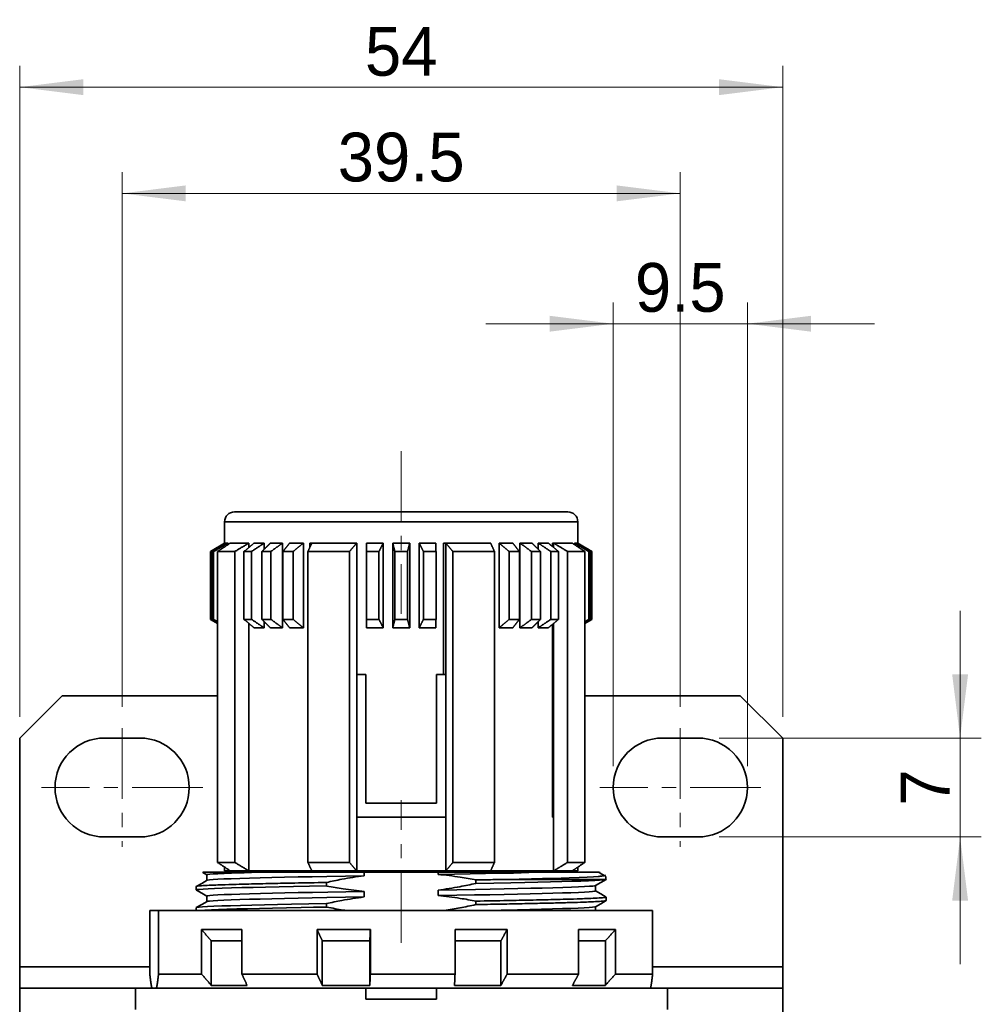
# Model space of a CAD drawing. Header units: millimetres. Extents: x 0 to 422, y 0 to 298.
# Tile 3 of 5: x 113 to 181, y 107 to 177. Entities that reach past the tile are written whole.
import ezdxf

# ---------------------------------------------------------------- set-up
doc = ezdxf.new("R2010")
doc.units = ezdxf.units.MM
doc.linetypes.add('CENTERX1', pattern=[2, 1.25, -0.25, 0.25, -0.25])
doc.linetypes.add('CENTERX3', pattern=[8, 5, -1, 1, -1])
doc.layers.get('0').update_dxf_attribs({"lineweight": 0})
for name, color, linetype, lineweight in [('Dimension Layer', 3, 'Continuous', 18), ('외형선', 7, 'Continuous', 35), ('중심선1', 1, 'CENTERX1', 15)]:
    doc.layers.add(name, color=color, linetype=linetype, lineweight=lineweight)
doc.dimstyles.new('ISO-25', dxfattribs={"dimscale": 1.5, "dimtxt": 2.3, "dimasz": 3, "dimexe": 1, "dimexo": 1, "dimgap": 0.5, "dimtad": 1, "dimdec": 4, "dimdsep": 46, "dimtxsty": 'Standard', "dimblk": '_CAXARROW', "dimcen": 2.5, "dimdle": 6, "dimclrd": 1, "dimclre": 1, "dimclrt": 2, "dimadec": 4, "dimazin": 2, "dimtfac": 0.5, "dimtdec": 3, "dimtmove": 0, "dimatfit": 3, "dimfxl": 1, "dimarcsym": 0})

# ---------------------------------------------------------------- blocks, each defined once
blk = doc.blocks.new('*X4')
at = {"layer": 'Dimension Layer', "linetype": 'Continuous'}
for points in [[(112.944, 172.048), (117.444, 172.61), (117.444, 171.485)], [(166.944, 172.048), (162.444, 172.61), (162.444, 171.485)]]:
    blk.add_hatch(color=1, dxfattribs=at).paths.add_polyline_path(points, flags=0)
at = {"layer": 'Dimension Layer', "color": 1, "linetype": 'Continuous'}
for p, q in [((112.944, 127.489), (112.944, 173.548)), ((166.944, 127.489), (166.944, 173.548)), ((112.944, 172.048), (166.944, 172.048))]:
    blk.add_line(p, q, dxfattribs=at)
at = {"layer": 'Dimension Layer', "color": 2, "insert": (139.944, 174.559), "char_height": 3.45, "width": 9.54481, "attachment_point": 5}
blk.add_mtext('54', dxfattribs=at)
blk = doc.blocks.new('_CAXARROW')
blk.add_hatch(color=0).paths.add_polyline_path([(0, 0), (-1, 0.125), (-1, -0.125)], flags=0)
blk = doc.blocks.new('*X5')
at = {"layer": 'Dimension Layer', "linetype": 'Continuous'}
for points in [[(120.194, 164.532), (124.694, 165.095), (124.694, 163.97)], [(159.694, 164.532), (155.194, 165.095), (155.194, 163.97)]]:
    blk.add_hatch(color=1, dxfattribs=at).paths.add_polyline_path(points, flags=0)
at = {"layer": 'Dimension Layer', "color": 1, "linetype": 'Continuous'}
for p, q in [((120.194, 128.189), (120.194, 166.032)), ((159.694, 128.189), (159.694, 166.032)), ((120.194, 164.532), (159.694, 164.532))]:
    blk.add_line(p, q, dxfattribs=at)
at = {"layer": 'Dimension Layer', "color": 2, "insert": (139.944, 167.08), "char_height": 3.45, "width": 17.46807, "attachment_point": 5}
blk.add_mtext('39.5', dxfattribs=at)
blk = doc.blocks.new('*X6')
at = {"layer": 'Dimension Layer', "linetype": 'Continuous'}
for points in [[(154.944, 155.309), (150.444, 155.871), (150.444, 154.746)], [(164.444, 155.309), (168.944, 155.871), (168.944, 154.746)]]:
    blk.add_hatch(color=1, dxfattribs=at).paths.add_polyline_path(points, flags=0)
at = {"layer": 'Dimension Layer', "color": 1, "linetype": 'Continuous'}
for p, q in [((154.944, 123.989), (154.944, 156.809)), ((164.444, 123.989), (164.444, 156.809)), ((145.944, 155.309), (173.444, 155.309))]:
    blk.add_line(p, q, dxfattribs=at)
at = {"layer": 'Dimension Layer', "color": 2, "insert": (159.694, 157.855), "char_height": 3.45, "width": 12.42447, "attachment_point": 5}
blk.add_mtext('9.5', dxfattribs=at)
blk = doc.blocks.new('*X7')
at = {"layer": 'Dimension Layer', "linetype": 'Continuous'}
for points in [[(179.498, 125.989), (180.061, 130.489), (178.936, 130.489)], [(179.498, 118.989), (180.061, 114.489), (178.936, 114.489)]]:
    blk.add_hatch(color=1, dxfattribs=at).paths.add_polyline_path(points, flags=0)
at = {"layer": 'Dimension Layer', "color": 1, "linetype": 'Continuous'}
for p, q in [((179.498, 134.989), (179.498, 109.989)), ((162.444, 125.989), (180.998, 125.989)), ((162.444, 118.989), (180.998, 118.989))]:
    blk.add_line(p, q, dxfattribs=at)
at = {"layer": 'Dimension Layer', "color": 2, "insert": (177.023, 122.489), "char_height": 3.45, "width": 6.9, "attachment_point": 5, "rotation": 90}
blk.add_mtext('7', dxfattribs=at)

msp = doc.modelspace()

# ---------------------------------------------------------------- linework, layer by layer
at = {"layer": '외형선'}
for p, q in [((139.94393, 141.98898), (128.14393, 141.98898)), ((151.74393, 141.98898), (139.94393, 141.98898)), ((127.44393, 141.28898), (127.44393, 139.78898)), ((127.44393, 141.28898), (139.94393, 141.28898)), ((139.94393, 141.28898), (152.44393, 141.28898)), ((152.44393, 139.78898), (152.44393, 141.28898)), ((127.44393, 139.78898), (126.44393, 139.18898)), ((127.44393, 139.78898), (127.45834, 139.78898)), ((127.45834, 139.78898), (127.45834, 139.75777)), ((127.50901, 139.78898), (127.68845, 139.78898)), ((127.68845, 139.78898), (127.68845, 139.68305)), ((127.80792, 139.78815), (127.80927, 139.78898)), ((127.80792, 139.76282), (127.80792, 139.78815)), ((127.80927, 139.78898), (129.16297, 139.78898)), ((129.16297, 139.78898), (129.16297, 139.477)), ((129.53831, 139.78898), (130.25041, 139.78898)), ((130.25041, 139.78898), (130.25041, 139.35278)), ((130.69102, 139.78898), (131.53955, 139.78898)), ((131.53955, 139.78898), (131.53955, 133.78898)), ((132.05181, 139.78898), (133.01769, 139.78898)), ((133.01769, 139.78898), (133.01769, 133.78898)), ((133.48404, 139.78815), (133.48475, 139.78898)), ((133.48404, 139.49792), (133.48404, 139.78815)), ((133.48475, 139.78898), (136.79393, 139.78898)), ((136.79393, 130.48898), (136.79393, 139.78898)), ((137.48364, 139.78898), (138.67015, 139.78898)), ((138.67015, 139.78898), (138.67015, 133.78898)), ((139.34393, 139.78898), (140.54393, 139.78898)), ((139.34393, 133.78898), (139.34393, 139.78898)), ((140.54393, 139.78898), (140.54393, 133.78898)), ((141.21772, 139.78898), (142.40423, 139.78898)), ((141.21772, 133.78898), (141.21772, 139.78898)), ((142.94393, 139.78898), (146.27013, 139.78898)), ((142.94393, 130.48898), (142.94393, 139.78898)), ((142.94427, 130.48898), (142.94427, 139.78815)), ((143.09368, 130.48898), (143.09368, 139.78822)), ((146.87018, 133.78898), (146.87018, 139.78898)), ((146.87018, 139.78898), (147.83606, 139.78898)), ((148.34832, 133.78898), (148.34832, 139.78898)), ((148.34832, 139.78898), (149.19685, 139.78898)), ((149.63746, 139.3528), (149.63746, 139.78898)), ((149.63746, 139.78898), (150.34956, 139.78898)), ((150.64576, 139.78898), (152.04053, 139.78898)), ((150.64576, 139.5428), (150.64576, 139.78898)), ((150.64695, 139.78815), (150.64576, 139.78898)), ((150.64695, 139.54181), (150.64695, 139.78815)), ((150.7257, 139.47636), (150.7257, 139.78822)), ((152.19942, 139.68295), (152.19942, 139.78898)), ((152.19942, 139.78898), (152.37886, 139.78898)), ((152.42953, 139.75777), (152.42953, 139.78898)), ((152.42953, 139.78898), (152.44393, 139.78898)), ((153.44393, 139.18898), (152.44393, 139.78898)), ((126.44393, 139.18898), (126.44393, 134.38898)), ((126.45144, 139.18898), (126.44393, 139.18898)), ((126.45144, 139.18898), (126.45144, 134.38898)), ((126.53585, 139.18898), (126.53585, 134.38898)), ((126.67043, 139.18898), (126.53585, 139.18898)), ((126.67043, 139.18898), (126.67043, 134.38898)), ((126.94947, 139.18898), (126.94947, 117.18898)), ((128.16752, 139.18898), (126.94947, 139.18898)), ((128.16752, 117.18898), (128.16752, 139.18898)), ((129.35095, 139.18898), (128.81687, 139.18898)), ((128.81687, 139.18898), (128.81687, 134.38898)), ((129.35095, 139.18898), (129.35095, 134.38898)), ((130.0851, 139.18898), (130.0851, 134.38898)), ((130.7215, 139.18898), (130.0851, 139.18898)), ((130.7215, 139.18898), (130.7215, 134.38898)), ((131.57503, 139.18898), (131.57503, 134.38898)), ((132.29943, 139.18898), (131.57503, 139.18898)), ((132.29943, 139.18898), (132.29943, 134.38898)), ((133.34329, 139.18898), (133.34329, 117.18898)), ((136.28399, 139.18898), (133.34329, 139.18898)), ((136.28399, 117.18898), (136.28399, 139.18898)), ((138.37127, 139.18898), (137.48139, 139.18898)), ((137.48139, 139.18898), (137.48139, 134.38898)), ((138.37127, 139.18898), (138.37127, 134.38898)), ((139.49393, 139.18898), (139.49393, 134.38898)), ((140.39393, 139.18898), (139.49393, 139.18898)), ((140.39393, 139.18898), (140.39393, 134.38898)), ((142.40648, 139.18898), (141.5166, 139.18898)), ((141.5166, 139.18898), (141.5166, 134.38898)), ((142.40648, 139.18898), (142.40648, 134.38898)), ((146.5444, 139.18898), (143.60369, 139.18898)), ((143.60369, 139.18898), (143.60369, 117.18898)), ((146.5444, 117.18898), (146.5444, 139.18898)), ((147.58844, 139.18898), (147.58844, 134.38898)), ((148.31284, 139.18898), (147.58844, 139.18898)), ((148.31284, 139.18898), (148.31284, 134.38898)), ((149.16637, 139.18898), (149.16637, 134.38898)), ((149.80277, 139.18898), (149.16637, 139.18898)), ((149.80277, 139.18898), (149.80277, 134.38898)), ((150.53692, 139.18898), (150.53692, 134.38898)), ((151.071, 139.18898), (150.53692, 139.18898)), ((151.071, 139.18898), (151.071, 134.38898)), ((152.93835, 139.18898), (151.72025, 139.18898)), ((151.72025, 139.18898), (151.72025, 117.18898)), ((152.93835, 117.18898), (152.93835, 139.18898)), ((153.21744, 139.18898), (153.21744, 134.38898)), ((153.35202, 139.18898), (153.21744, 139.18898)), ((153.35202, 139.18898), (153.35202, 134.38898)), ((153.44393, 139.18898), (153.43643, 139.18898)), ((153.43643, 139.18898), (153.43643, 134.38898)), ((153.44393, 134.38898), (153.44393, 139.18898)), ((126.44393, 134.38898), (126.94947, 134.08566)), ((126.45144, 134.38898), (126.44393, 134.38898)), ((126.67043, 134.38898), (126.53585, 134.38898)), ((129.35095, 134.38898), (128.81687, 134.38898)), ((129.16297, 134.10097), (129.16297, 116.58898)), ((130.25041, 133.78898), (129.53831, 133.78898)), ((130.7215, 134.38898), (130.0851, 134.38898)), ((130.25041, 134.22519), (130.25041, 133.78898)), ((131.53955, 133.78898), (130.69102, 133.78898)), ((132.29943, 134.38898), (131.57503, 134.38898)), ((133.01769, 133.78898), (132.05181, 133.78898)), ((138.37127, 134.38898), (137.48139, 134.38898)), ((138.67015, 133.78898), (137.48364, 133.78898)), ((140.54393, 133.78898), (139.34393, 133.78898)), ((140.39393, 134.38898), (139.49393, 134.38898)), ((142.40423, 133.78898), (141.21772, 133.78898)), ((142.40648, 134.38898), (141.5166, 134.38898)), ((147.83606, 133.78898), (146.87018, 133.78898)), ((148.31284, 134.38898), (147.58844, 134.38898)), ((149.19685, 133.78898), (148.34832, 133.78898)), ((149.80277, 134.38898), (149.16637, 134.38898)), ((149.63746, 133.78898), (149.63746, 134.22516)), ((150.34956, 133.78898), (149.63746, 133.78898)), ((151.071, 134.38898), (150.53692, 134.38898)), ((150.64576, 120.38898), (150.64576, 134.03517)), ((150.64695, 120.38898), (150.64695, 134.03615)), ((150.7257, 120.38898), (150.7257, 134.10161)), ((152.93835, 134.08563), (153.44393, 134.38898)), ((152.9384, 134.08566), (152.9384, 117.18898)), ((153.35202, 134.38898), (153.21744, 134.38898)), ((153.44393, 134.38898), (153.43643, 134.38898)), ((136.79393, 130.48898), (136.79393, 120.38898)), ((136.79393, 130.48898), (137.44393, 130.48898)), ((137.44393, 130.48898), (137.44393, 121.38898)), ((142.44393, 130.48898), (142.94393, 130.48898)), ((142.44393, 121.38898), (142.44393, 130.48898)), ((143.09368, 130.48898), (142.94427, 130.48898)), ((143.09393, 116.59005), (143.09393, 130.48898)), ((112.94393, 125.98898), (115.94393, 128.98898)), ((126.94947, 128.98898), (115.94393, 128.98898)), ((163.94393, 128.98898), (152.9384, 128.98898)), ((163.94393, 128.98898), (166.94393, 125.98898)), ((112.94393, 125.98898), (112.94393, 109.78898)), ((118.94393, 125.98898), (121.44393, 125.98898)), ((158.44393, 125.98898), (160.94393, 125.98898)), ((166.94393, 109.78898), (166.94393, 125.98898)), ((137.44393, 121.38898), (142.44393, 121.38898)), ((136.79393, 120.38898), (136.79393, 116.58898)), ((136.79393, 120.38898), (143.09393, 120.38898)), ((150.64695, 120.38898), (150.64576, 120.38898)), ((150.7257, 120.38898), (150.64695, 120.38898)), ((150.7249, 120.38898), (150.7249, 116.58898)), ((150.7262, 116.59005), (150.7262, 120.38898)), ((121.44393, 118.98898), (118.94393, 118.98898)), ((160.94393, 118.98898), (158.44393, 118.98898)), ((128.16752, 117.18898), (126.94947, 117.18898)), ((136.28399, 117.18898), (133.34329, 117.18898)), ((146.5444, 117.18898), (143.60369, 117.18898)), ((152.93835, 117.18898), (151.72025, 117.18898)), ((125.94393, 116.48898), (126.09663, 116.48898)), ((127.44393, 116.8581), (127.44393, 116.58898)), ((127.84734, 116.58898), (127.44393, 116.58898)), ((127.84551, 116.59005), (127.84734, 116.58898)), ((127.84734, 116.58898), (129.16297, 116.58898)), ((133.61774, 116.58898), (129.16297, 116.58898)), ((129.64393, 116.58898), (129.64393, 116.48898)), ((129.92277, 116.48898), (137.33386, 116.48898)), ((133.61644, 116.59005), (133.61774, 116.58898)), ((133.61774, 116.58898), (136.79393, 116.58898)), ((143.09393, 116.58898), (136.79393, 116.58898)), ((137.33386, 116.24796), (137.33386, 116.48898)), ((137.33386, 116.48898), (142.55401, 116.48898)), ((142.55401, 116.48898), (149.9651, 116.48898)), ((142.55401, 116.48898), (142.55401, 116.33915)), ((143.09393, 116.59005), (143.09393, 116.58898)), ((143.09393, 116.58898), (146.27013, 116.58898)), ((150.7249, 116.58898), (146.27013, 116.58898)), ((150.24393, 116.48898), (150.24393, 116.58898)), ((150.7262, 116.59005), (150.7249, 116.58898)), ((150.7249, 116.58898), (152.04053, 116.58898)), ((152.44393, 116.58898), (152.04053, 116.58898)), ((152.44393, 116.58898), (152.44393, 116.85827)), ((153.79124, 116.48898), (153.9345, 116.48898)), ((153.9345, 116.48898), (153.94393, 116.48898)), ((126.19393, 116.30889), (126.19393, 115.92263)), ((134.65243, 115.52777), (134.65243, 115.77184)), ((145.23544, 115.9502), (145.23544, 115.70613)), ((154.44285, 115.98898), (147.37214, 115.98898)), ((125.44393, 115.48607), (125.44393, 115.24191)), ((137.33386, 114.74796), (137.33386, 115.13882)), ((142.55401, 115.23), (142.55401, 114.83915)), ((153.69393, 115.16908), (153.69393, 115.55534)), ((126.19393, 114.80889), (126.19393, 114.42263)), ((134.65243, 114.02777), (134.65243, 114.27184)), ((145.23544, 114.4502), (145.23544, 114.20613)), ((154.44393, 114.4919), (154.44393, 114.73607)), ((122.14969, 109.28898), (122.14969, 113.78898)), ((122.14969, 113.78898), (122.77137, 113.78898)), ((122.77137, 113.78898), (122.77137, 109.28898)), ((122.77137, 113.78898), (157.73818, 113.78898)), ((125.44393, 113.98605), (125.44393, 113.78898)), ((153.69393, 113.78898), (153.69393, 114.05534)), ((157.73818, 109.28898), (157.73818, 113.78898)), ((128.66534, 112.43898), (125.81687, 112.43898)), ((125.81687, 109.28898), (125.81687, 112.43898)), ((128.66534, 112.43898), (128.66534, 109.28898)), ((137.75932, 112.43898), (133.98719, 112.43898)), ((133.98719, 109.28898), (133.98719, 112.43898)), ((137.75932, 112.43898), (137.75932, 109.28898)), ((147.43866, 112.43898), (143.75363, 112.43898)), ((143.75363, 109.28898), (143.75363, 112.43898)), ((147.43866, 112.43898), (147.43866, 109.28898)), ((155.10979, 112.43898), (152.49925, 112.43898)), ((152.49925, 109.28898), (152.49925, 112.43898)), ((155.10979, 112.43898), (155.10979, 109.28898)), ((126.50067, 111.63898), (128.66534, 111.63898)), ((126.50067, 108.48898), (126.50067, 111.63898)), ((134.36161, 111.63898), (137.72401, 111.63898)), ((134.36161, 108.48898), (134.36161, 111.63898)), ((137.72401, 108.48898), (137.72401, 111.63898)), ((143.75363, 111.63898), (147.0031, 111.63898)), ((147.0031, 108.48898), (147.0031, 111.63898)), ((152.49925, 111.63898), (154.39069, 111.63898)), ((154.39069, 108.48898), (154.39069, 111.63898)), ((122.14969, 109.78898), (112.94393, 109.78898)), ((112.94393, 109.78898), (112.94393, 108.28898)), ((166.94393, 109.78898), (157.73818, 109.78898)), ((166.94393, 108.28898), (166.94393, 109.78898)), ((122.77137, 109.28898), (125.81687, 109.28898)), ((128.66534, 109.28898), (133.98719, 109.28898)), ((137.75932, 109.28898), (143.75363, 109.28898)), ((147.43866, 109.28898), (152.49925, 109.28898)), ((155.10979, 109.28898), (157.73818, 109.28898)), ((112.94393, 105.98898), (112.94393, 108.28898)), ((112.94393, 108.28898), (121.1464, 108.28898)), ((121.1464, 106.78898), (121.1464, 108.28898)), ((121.1464, 108.28898), (137.44393, 108.28898)), ((129.03975, 108.48898), (126.50067, 108.48898)), ((137.72401, 108.48898), (134.36161, 108.48898)), ((137.44393, 107.50898), (137.44393, 108.28898)), ((137.44393, 108.28898), (142.44393, 108.28898)), ((142.44393, 108.28898), (142.44393, 107.50898)), ((142.44393, 108.28898), (158.78393, 108.28898)), ((147.0031, 108.48898), (143.71832, 108.48898)), ((154.39069, 108.48898), (152.0637, 108.48898)), ((158.78393, 106.78898), (158.78393, 108.28898)), ((158.78393, 108.28898), (166.94393, 108.28898)), ((166.94393, 108.28898), (166.94393, 105.98898)), ((142.44393, 107.50898), (137.44393, 107.50898))]:
    msp.add_line(p, q, dxfattribs=at)
for points in [[(125.89011, 116.48098), (125.89385, 116.47881)], [(125.89385, 116.47881), (125.90283, 116.47363)], [(126.09663, 116.48898), (125.95634, 116.48817), (125.89874, 116.48661)], [(125.90283, 116.47363), (125.90325, 116.47339), (126.19393, 116.30547)], [(129.92277, 116.48898), (129.00207, 116.48898), (128.17959, 116.48898), (127.58623, 116.48898), (127.07644, 116.48898), (126.64342, 116.48898), (126.30516, 116.48898), (126.09663, 116.48898)], [(126.19393, 116.30889), (126.24406, 116.32948), (126.39424, 116.35019), (126.63534, 116.36996), (126.96824, 116.38953), (127.40455, 116.40992), (127.93244, 116.43061), (128.36282, 116.44531), (128.83625, 116.45984), (129.35923, 116.47442), (129.92277, 116.48898)], [(149.9651, 116.48898), (148.97504, 116.46498), (147.88331, 116.44053), (146.92349, 116.42075), (145.91554, 116.40119), (144.8352, 116.3808), (143.71915, 116.36011), (142.55401, 116.33915)], [(153.79124, 116.48898), (153.48248, 116.48898), (153.03906, 116.48898), (152.57388, 116.48898), (152.02311, 116.48898), (151.37121, 116.48898), (150.63792, 116.48898), (149.9651, 116.48898)], [(153.93635, 116.48796), (153.91365, 116.48835), (153.8675, 116.48879), (153.82239, 116.48896), (153.79124, 116.48898)], [(154.01417, 116.48403), (153.99068, 116.4861), (153.95969, 116.48739), (153.93635, 116.48796)], [(154.31834, 116.26732), (154.02988, 116.43457), (153.93641, 116.48876)], [(126.20531, 115.9292), (125.82476, 115.70939), (125.4442, 115.48959)], [(137.33386, 116.24796), (135.99903, 116.22429), (134.69069, 116.20047), (133.65356, 116.18041), (132.65982, 116.16029), (131.68989, 116.13995), (130.78023, 116.11982), (129.96057, 116.10001), (129.20978, 116.0799), (128.51477, 116.05931), (127.90323, 116.03903), (127.39348, 116.01943), (126.9703, 115.99954), (126.62859, 115.97883), (126.38413, 115.95834), (126.24178, 115.93877), (126.20021, 115.92626)], [(145.23544, 115.70613), (146.48983, 115.72895), (147.69602, 115.7521), (148.68686, 115.77185), (149.61739, 115.79138), (150.50501, 115.81177), (151.31549, 115.83249), (152.02329, 115.8525), (152.64778, 115.87218), (153.19859, 115.89235), (153.65259, 115.91284), (153.98222, 115.93196), (154.22467, 115.95087), (154.38095, 115.96992), (154.43797, 115.98509)], [(147.37214, 115.98898), (148.30102, 116.00731), (149.15439, 116.02554), (149.93203, 116.04363), (150.63471, 116.06158), (151.26402, 116.07936), (151.82229, 116.09694), (152.533, 116.12291), (153.10233, 116.14832), (153.54372, 116.17312), (153.87167, 116.19724), (153.94882, 116.20423), (154.01757, 116.21117), (154.07836, 116.21807), (154.13164, 116.2249), (154.17782, 116.23169), (154.21733, 116.23842), (154.25058, 116.24509), (154.31307, 116.26314), (154.3201, 116.26626)], [(153.68256, 115.54877), (154.06319, 115.76862), (154.44382, 115.98847)], [(154.43797, 115.98509), (154.44285, 115.98898)], [(154.44393, 115.99189), (154.44285, 115.98898)], [(125.44393, 115.2419), (125.44416, 115.24322), (125.50097, 115.26332), (125.6574, 115.28345), (125.9216, 115.30378), (126.28821, 115.3239), (126.74038, 115.34373), (127.28361, 115.36387), (127.93408, 115.38442), (128.67226, 115.40465), (129.46878, 115.42424), (130.33755, 115.44417), (131.30093, 115.46491), (132.32743, 115.48539), (133.45916, 115.50642), (134.65243, 115.52777)], [(125.44405, 115.23847), (125.45243, 115.23363)], [(125.45243, 115.23363), (125.82468, 115.01862), (126.19393, 114.80534)], [(126.19393, 114.80889), (126.24406, 114.82948), (126.39424, 114.85019), (126.63534, 114.86996), (126.96824, 114.88953), (127.40455, 114.90992), (127.93244, 114.93061), (128.5298, 114.9506), (129.20589, 114.97028), (129.97918, 114.99044), (130.82525, 115.01093), (131.7115, 115.03107), (132.65454, 115.05099), (133.6776, 115.07114), (134.74643, 115.09137), (136.01492, 115.11503), (137.33386, 115.13882)], [(142.55401, 115.23), (143.88884, 115.25368), (145.19718, 115.2775), (146.23431, 115.29756), (147.22805, 115.31768), (148.19798, 115.33802), (149.10764, 115.35815), (149.9273, 115.37795), (150.67809, 115.39807), (151.3731, 115.41866), (151.98464, 115.43894), (152.49439, 115.45853), (152.91757, 115.47843), (153.25928, 115.49914), (153.50374, 115.51963), (153.64609, 115.5392), (153.68766, 115.55171)], [(153.69393, 115.16908), (153.64381, 115.14849), (153.49363, 115.12778), (153.25253, 115.108), (152.91963, 115.08844), (152.48332, 115.06804), (151.95543, 115.04735), (151.35807, 115.02737), (150.68198, 115.00769), (149.90869, 114.98752), (149.06262, 114.96703), (148.17637, 114.94689), (147.23333, 114.92697), (146.21027, 114.90683), (145.14144, 114.88659), (143.87295, 114.86293), (142.55401, 114.83915)], [(154.44367, 114.73959), (154.06311, 114.95939), (153.69393, 115.17263)], [(126.20531, 114.4292), (125.82468, 114.20935), (125.44405, 113.9895)], [(134.65243, 114.27184), (133.39804, 114.24901), (132.19184, 114.22587), (131.20101, 114.20612), (130.27048, 114.18658), (129.38286, 114.16619), (128.57238, 114.14548), (127.86458, 114.12547), (127.24009, 114.10578), (126.68928, 114.08562), (126.23528, 114.06513), (125.89034, 114.04499), (125.64233, 114.02508), (125.49046, 114.00497), (125.44991, 113.99288)], [(137.33386, 114.74796), (135.99903, 114.72429), (134.69069, 114.70047), (133.65356, 114.68041), (132.65982, 114.66029), (131.68989, 114.63995), (130.78023, 114.61982), (129.96057, 114.60001), (129.20978, 114.5799), (128.51477, 114.55931), (127.90323, 114.53903), (127.39348, 114.51943), (126.9703, 114.49954), (126.62859, 114.47883), (126.38413, 114.45834), (126.24178, 114.43877), (126.20021, 114.42626)], [(153.68261, 114.0488), (154.0631, 114.26857), (154.44361, 114.48835)], [(125.44991, 113.99288), (125.44393, 113.98607)], [(125.71849, 113.78898), (126.05022, 113.81148), (126.50763, 113.83394), (127.01442, 113.85409), (127.61494, 113.87442), (128.30237, 113.89467), (129.06988, 113.91462), (129.91567, 113.93462), (130.83574, 113.955), (131.82002, 113.97538), (132.85842, 113.99542), (133.7409, 114.0115), (134.65243, 114.02777)], [(145.7973, 113.78898), (147.01027, 113.81321), (148.16385, 113.83731), (149.05082, 113.85685), (149.87498, 113.87658), (150.65127, 113.89729), (151.34937, 113.91794), (151.9477, 113.93762), (152.46324, 113.95719), (152.90327, 113.97768), (153.24865, 113.99841), (153.49086, 114.0183), (153.63964, 114.03792), (153.6876, 114.05168)]]:
    msp.add_lwpolyline(points, dxfattribs=at)
for centre, radius, start, end in [((128.14393, 141.28898), 0.7, 90, 180), ((151.74393, 141.28898), 0.7, 0, 90), ((118.94393, 122.48898), 3.5, 90, 270), ((121.44393, 122.48898), 3.5, 270, 90), ((158.44393, 122.48898), 3.5, 90, 270), ((160.94393, 122.48898), 3.5, 270, 90), ((153.94393, 115.98898), 0.5, 0.2213824, 38.4969512)]:
    msp.add_arc(centre, radius, start, end, dxfattribs=at)
for centre, major_axis, ratio, start_param, end_param in [((139.94042, 139.78899), (12.50004, 0.00214), 0.00041133, 2.88615925, 2.8984932), ((139.93535, 139.78899), (12.49998, 0.00515), 0.00017003, 2.10076014, 2.11309412), ((139.93536, 139.78899), (-12.50001, -0.00514), 0.00017088, 1.81389608, 1.82623004), ((139.94042, 139.78899), (12.49997, 0.00213), 0.00041168, 5.74088623, 5.75322022)]:
    msp.add_ellipse(centre, major_axis=major_axis, ratio=ratio, start_param=start_param, end_param=end_param, dxfattribs=at)
for points, degree in [([(127.45834, 139.78898), (126.97425, 139.50094), (126.45144, 139.18898)], 2), ([(126.53585, 139.18898), (127.04114, 139.50094), (127.50901, 139.78898)], 2), ([(127.68845, 139.78898), (127.19902, 139.50094), (126.67043, 139.18898)], 2), ([(127.84596, 139.78822), (127.41493, 139.50087), (126.94947, 139.18898)], 2), ([(128.16752, 139.18898), (128.68439, 139.50129), (129.16297, 139.78898)], 2), ([(128.81687, 139.18898), (129.19146, 139.50094), (129.53831, 139.78898)], 2), ([(130.25041, 139.78898), (129.81798, 139.50094), (129.35095, 139.18898)], 2), ([(130.0851, 139.18898), (130.39971, 139.50094), (130.69102, 139.78898)], 2), ([(131.53955, 139.78898), (131.14626, 139.50094), (130.7215, 139.18898)], 2), ([(131.57503, 139.18898), (131.82259, 139.50094), (132.05181, 139.78898)], 2), ([(133.01769, 139.78898), (132.67237, 139.50094), (132.29943, 139.18898)], 2), ([(133.61658, 139.78822), (133.48518, 139.50087), (133.34329, 139.18898)], 2), ([(136.28399, 139.18898), (136.54877, 139.50129), (136.79393, 139.78898)], 2), ([(137.48139, 139.18898), (137.48256, 139.50094), (137.48364, 139.78898)], 2), ([(138.67015, 139.78898), (138.52646, 139.50094), (138.37127, 139.18898)], 2), ([(139.49393, 139.18898), (139.41605, 139.50094), (139.34393, 139.78898)], 2), ([(140.54393, 139.78898), (140.47182, 139.50094), (140.39393, 139.18898)], 2), ([(141.5166, 139.18898), (141.36141, 139.50094), (141.21772, 139.78898)], 2), ([(142.40423, 139.78898), (142.40531, 139.50094), (142.40648, 139.18898)], 2), ([(143.09368, 139.78822), (143.33889, 139.50087), (143.60369, 139.18898)], 2), ([(146.5444, 139.18898), (146.40199, 139.50129), (146.27013, 139.78898)], 2), ([(147.58844, 139.18898), (147.2155, 139.50094), (146.87018, 139.78898)], 2), ([(147.83606, 139.78898), (148.06528, 139.50094), (148.31284, 139.18898)], 2), ([(149.16637, 139.18898), (148.74161, 139.50094), (148.34832, 139.78898)], 2), ([(149.19685, 139.78898), (149.48816, 139.50094), (149.80277, 139.18898)], 2), ([(150.53692, 139.18898), (150.06989, 139.50094), (149.63746, 139.78898)], 2), ([(150.34956, 139.78898), (150.69641, 139.50094), (151.071, 139.18898)], 2), ([(150.7257, 139.78822), (151.20387, 139.50087), (151.72025, 139.18898)], 2), ([(152.93835, 139.18898), (152.47217, 139.50129), (152.04053, 139.78898)], 2), ([(153.21744, 139.18898), (152.68885, 139.50094), (152.19942, 139.78898)], 2), ([(152.37886, 139.78898), (152.84673, 139.50094), (153.35202, 139.18898)], 2), ([(153.43643, 139.18898), (152.91362, 139.50094), (152.42953, 139.78898)], 2), ([(126.94946, 134.09201), (126.7051, 134.23763), (126.45144, 134.38898)], 2), ([(126.53585, 134.38898), (126.74599, 134.25925), (126.9495, 134.13374)], 2), ([(126.94945, 134.22437), (126.81137, 134.3058), (126.67043, 134.38898)], 2), ([(128.81687, 134.38898), (129.19146, 134.07703), (129.53831, 133.78898)], 2), ([(130.25041, 133.78898), (129.81798, 134.07703), (129.35095, 134.38898)], 2), ([(130.0851, 134.38898), (130.39971, 134.07703), (130.69102, 133.78898)], 2), ([(131.53955, 133.78898), (131.14626, 134.07703), (130.7215, 134.38898)], 2), ([(131.57503, 134.38898), (131.82259, 134.07703), (132.05181, 133.78898)], 2), ([(133.01769, 133.78898), (132.67237, 134.07703), (132.29943, 134.38898)], 2), ([(137.48139, 134.38898), (137.48256, 134.07703), (137.48364, 133.78898)], 2), ([(138.67015, 133.78898), (138.52646, 134.07703), (138.37127, 134.38898)], 2), ([(139.49393, 134.38898), (139.41605, 134.07703), (139.34393, 133.78898)], 2), ([(140.54393, 133.78898), (140.47182, 134.07703), (140.39393, 134.38898)], 2), ([(141.5166, 134.38898), (141.36141, 134.07703), (141.21772, 133.78898)], 2), ([(142.40423, 133.78898), (142.40531, 134.07703), (142.40648, 134.38898)], 2), ([(147.58844, 134.38898), (147.2155, 134.07703), (146.87018, 133.78898)], 2), ([(147.83606, 133.78898), (148.06528, 134.07703), (148.31284, 134.38898)], 2), ([(149.16637, 134.38898), (148.74161, 134.07703), (148.34832, 133.78898)], 2), ([(149.19685, 133.78898), (149.48816, 134.07703), (149.80277, 134.38898)], 2), ([(150.53692, 134.38898), (150.06989, 134.07703), (149.63746, 133.78898)], 2), ([(150.34956, 133.78898), (150.69641, 134.07703), (151.071, 134.38898)], 2), ([(153.43643, 134.38898), (153.18275, 134.23761), (152.93836, 134.09198)], 2), ([(153.21744, 134.38898), (153.07647, 134.30579), (152.93838, 134.22435)], 2), ([(152.93841, 134.13377), (153.1419, 134.25926), (153.35202, 134.38898)], 2), ([(126.94947, 117.18898), (127.41469, 116.87726), (127.84551, 116.59005)], 2), ([(129.16297, 116.58898), (128.68439, 116.87668), (128.16752, 117.18898)], 2), ([(133.34329, 117.18898), (133.48511, 116.87726), (133.61644, 116.59005)], 2), ([(136.79393, 116.58898), (136.54877, 116.87668), (136.28399, 117.18898)], 2), ([(143.60369, 117.18898), (143.33903, 116.87726), (143.09393, 116.59005)], 2), ([(146.27013, 116.58898), (146.40199, 116.87668), (146.5444, 117.18898)], 2), ([(151.72025, 117.18898), (151.20414, 116.87726), (150.7262, 116.59005)], 2), ([(152.04053, 116.58898), (152.47217, 116.87668), (152.93835, 117.18898)], 2), ([(154.4379, 114.48505), (154.44192, 114.48732), (154.44393, 114.4896), (154.44393, 114.4919)], 3), ([(125.81687, 112.43898), (126.16616, 112.0301), (126.50067, 111.63898)], 2), ([(133.98719, 112.43898), (134.17845, 112.0301), (134.36161, 111.63898)], 2), ([(137.72401, 111.63898), (137.74128, 112.0301), (137.75932, 112.43898)], 2), ([(147.0031, 111.63898), (147.21617, 112.0301), (147.43866, 112.43898)], 2), ([(154.39069, 111.63898), (154.74247, 112.0301), (155.10979, 112.43898)], 2), ([(122.29668, 108.28898), (122.22518, 108.63416), (122.14969, 109.28898)], 2), ([(122.77137, 109.28898), (122.69588, 108.63416), (122.62439, 108.28898)], 2), ([(126.50067, 108.48898), (126.16616, 108.8801), (125.81687, 109.28898)], 2), ([(128.66534, 109.28898), (128.85659, 108.8801), (129.03975, 108.48898)], 2), ([(134.36161, 108.48898), (134.17845, 108.8801), (133.98719, 109.28898)], 2), ([(137.75932, 109.28898), (137.74128, 108.8801), (137.72401, 108.48898)], 2), ([(143.71832, 108.48898), (143.73559, 108.8801), (143.75363, 109.28898)], 2), ([(147.43866, 109.28898), (147.21617, 108.8801), (147.0031, 108.48898)], 2), ([(152.0637, 108.48898), (152.27677, 108.8801), (152.49925, 109.28898)], 2), ([(155.10979, 109.28898), (154.74247, 108.8801), (154.39069, 108.48898)], 2), ([(157.59119, 108.28898), (157.66269, 108.63416), (157.73818, 109.28898)], 2)]:
    msp.add_open_spline(points, degree=degree, dxfattribs=at)
for points, knots in [([(134.65243, 115.77184), (133.87626, 115.75822), (133.12779, 115.74408), (131.85878, 115.71941), (131.32566, 115.70879), (130.51272, 115.69186), (130.21615, 115.6855), (129.66524, 115.67307), (129.40959, 115.66698), (128.84838, 115.65295), (128.54988, 115.64501), (127.89911, 115.62676), (127.56135, 115.61653), (127.05321, 115.59953), (126.86416, 115.5927), (126.44828, 115.57599), (126.23885, 115.56591), (125.86827, 115.54449), (125.71751, 115.53322), (125.5414, 115.51442), (125.49204, 115.50678), (125.45891, 115.49703), (125.45357, 115.49496), (125.44991, 115.49289)], [0, 0, 0, 0, 1.35898911, 1.35898911, 2.42052225, 2.42052225, 3.06412537, 3.06412537, 3.66221661, 3.66221661, 4.43203578, 4.43203578, 5.45082836, 5.45082836, 6.14213302, 6.14213302, 7.12115934, 7.12115934, 8.22871791, 8.22871791, 9.00218587, 9.00218587, 9.20988479, 9.20988479, 9.20988479, 9.20988479]), ([(134.65243, 115.77184), (135.01475, 115.85369), (135.37845, 115.92915), (136.26038, 116.09441), (136.77933, 116.17702), (137.31191, 116.24518), (137.32288, 116.24657), (137.33386, 116.24796)], [0, 0, 0, 0, 1.11411738, 1.11411738, 2.6911743, 2.6911743, 2.72434959, 2.72434959, 2.72434959, 2.72434959]), ([(142.55401, 116.33915), (143.07794, 116.29064), (143.59947, 116.22561), (144.49278, 116.08786), (144.86473, 116.02258), (145.23544, 115.9502)], [0, 0, 0, 0, 1.5777934, 1.5777934, 2.71055242, 2.71055242, 2.71055242, 2.71055242]), ([(145.23544, 115.70613), (144.85813, 115.62089), (144.47932, 115.54259), (143.58625, 115.37672), (143.07143, 115.29555), (142.55401, 115.23)], [0, 0, 0, 0, 1.16020381, 1.16020381, 2.72434852, 2.72434852, 2.72434852, 2.72434852]), ([(147.37214, 115.98898), (146.95808, 115.98113), (146.53197, 115.97337), (145.81277, 115.96048), (145.52597, 115.95538), (145.23544, 115.9502)], [0, 0, 0, 0, 1.29729244, 1.29729244, 2.13705554, 2.13705554, 2.13705554, 2.13705554]), ([(125.44991, 115.49289), (125.44594, 115.49063), (125.44394, 115.48837), (125.44393, 115.48608), (125.44393, 115.48607), (125.44393, 115.48607)], [0, 0, 0, 0, 0.00933660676, 0.00933660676, 0.00935942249, 0.00935942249, 0.00935942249, 0.00935942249]), ([(137.33386, 115.13882), (136.83357, 115.18514), (136.33544, 115.24653), (135.45425, 115.38005), (135.07124, 115.44653), (134.67715, 115.52295), (134.66479, 115.52535), (134.65243, 115.52777)], [0, 0, 0, 0, 1.50666983, 1.50666983, 2.67279681, 2.67279681, 2.71055816, 2.71055816, 2.71055816, 2.71055816]), ([(134.65243, 114.27184), (135.01475, 114.35369), (135.37845, 114.42915), (136.26038, 114.59441), (136.77933, 114.67702), (137.31191, 114.74518), (137.32288, 114.74657), (137.33386, 114.74796)], [0, 0, 0, 0, 1.11411734, 1.11411734, 2.69117425, 2.69117425, 2.72434959, 2.72434959, 2.72434959, 2.72434959]), ([(142.55401, 114.83915), (143.07794, 114.79064), (143.59947, 114.72561), (144.49278, 114.58786), (144.86473, 114.52258), (145.23544, 114.4502)], [0, 0, 0, 0, 1.57779339, 1.57779339, 2.71055241, 2.71055241, 2.71055241, 2.71055241]), ([(154.44393, 114.73607), (154.44393, 114.73606), (154.44393, 114.73606), (154.44392, 114.73167), (154.43659, 114.72724), (154.39584, 114.71486), (154.3465, 114.70688), (154.17047, 114.6877), (154.0198, 114.67663), (153.6493, 114.65591), (153.4398, 114.64622), (153.02387, 114.62919), (152.8349, 114.62206), (152.32647, 114.60451), (151.98824, 114.59416), (151.33622, 114.57626), (151.03694, 114.56864), (150.47538, 114.55504), (150.2203, 114.54906), (149.66899, 114.5364), (149.37134, 114.52974), (148.55768, 114.51222), (148.02505, 114.50144), (146.75763, 114.47725), (146.01033, 114.46401), (145.23544, 114.4502)], [0, 0, 0, 0, 0.0005166, 0.0005166, 0.42398472, 0.42398472, 1.17952518, 1.17952518, 2.26118363, 2.26118363, 3.21817646, 3.21817646, 3.89335221, 3.89335221, 4.89003725, 4.89003725, 5.64388033, 5.64388033, 6.22678276, 6.22678276, 6.85770662, 6.85770662, 7.89360891, 7.89360891, 9.21916721, 9.21916721, 9.21916721, 9.21916721]), ([(145.23544, 114.20613), (145.79409, 114.21593), (146.3386, 114.22602), (147.36464, 114.24556), (147.8471, 114.25498), (148.81588, 114.27438), (149.29769, 114.28431), (150.03622, 114.3006), (150.30879, 114.30691), (150.97312, 114.3232), (151.34903, 114.33317), (152.0396, 114.35275), (152.35415, 114.36234), (152.84089, 114.37866), (153.02792, 114.38543), (153.44485, 114.4022), (153.65618, 114.4124), (154.02464, 114.43385), (154.17312, 114.445), (154.34719, 114.46365), (154.39613, 114.47126), (154.42898, 114.48095), (154.43426, 114.48299), (154.4379, 114.48505)], [0, 0, 0, 0, 0.97829289, 0.97829289, 1.903797, 1.903797, 2.91223677, 2.91223677, 3.53881073, 3.53881073, 4.50418294, 4.50418294, 5.46091708, 5.46091708, 6.14608884, 6.14608884, 7.13730572, 7.13730572, 8.2345059, 8.2345059, 9.00426743, 9.00426743, 9.20981746, 9.20981746, 9.20981746, 9.20981746]), ([(136.06151, 113.78898), (135.98721, 113.79961), (135.91294, 113.81055), (135.45425, 113.88005), (135.07124, 113.94653), (134.67715, 114.02295), (134.66479, 114.02535), (134.65243, 114.02777)], [0, 0, 0, 0, 0.22520553, 0.22520553, 1.39152996, 1.39152996, 1.42929766, 1.42929766, 1.42929766, 1.42929766]), ([(145.23544, 114.20613), (144.85813, 114.12089), (144.47932, 114.04259), (143.73046, 113.90351), (143.36086, 113.84232), (142.99, 113.78898)], [0, 0, 0, 0, 1.1602083, 1.1602083, 2.28441829, 2.28441829, 2.28441829, 2.28441829])]:
    msp.add_open_spline(points, degree=3, knots=knots, dxfattribs=at)
at = {"layer": '중심선1', "color": 1, "linetype": 'CENTERX3'}
for p, q in [((139.94393, 146.28898), (139.94393, 134.78898)), ((120.19393, 126.68898), (120.19393, 118.28898)), ((159.69393, 126.68898), (159.69393, 118.28898)), ((125.89393, 122.48898), (114.49393, 122.48898)), ((165.39393, 122.48898), (153.99393, 122.48898)), ((139.94393, 111.48898), (139.94393, 121.58898))]:
    msp.add_line(p, q, dxfattribs=at)

# ---------------------------------------------------------------- dimensions: what is measured, and where the dimension line sits
at = {"layer": 'Dimension Layer'}
for base, p1, p2, picture, middle in [((166.94393, 172.0475), (112.94393, 125.98898), (166.94393, 125.98898), '*X4', (139.94394, 174.55885)), ((159.69393, 164.53244), (120.19393, 126.68898), (159.69393, 126.68898), '*X5', (139.94394, 167.08013)), ((164.44393, 155.3087), (154.94393, 122.48898), (164.44393, 122.48898), '*X6', (159.69394, 157.855))]:
    dim = msp.add_linear_dim(base=base, p1=p1, p2=p2, dimstyle='ISO-25', override={"dimscale": 1.5, "dimsah": 1, "dimtfill": 1, "dimtolj": 1, "dimtzin": 8}, dxfattribs=at)
    dim.commit()
    dim.dimension.update_dxf_attribs({"geometry": picture, "text_midpoint": middle})
dim = msp.add_linear_dim(base=(179.49831, 118.98898), p1=(160.94393, 125.98898), p2=(160.94393, 118.98898), angle=270, dimstyle='ISO-25', override={"dimscale": 1.5, "dimsah": 1, "dimtfill": 1, "dimtolj": 1, "dimtzin": 8}, dxfattribs=at)
dim.commit()
dim.dimension.update_dxf_attribs({"geometry": '*X7', "text_midpoint": (177.02331, 122.48898)})

doc.saveas('drawing.dxf')
